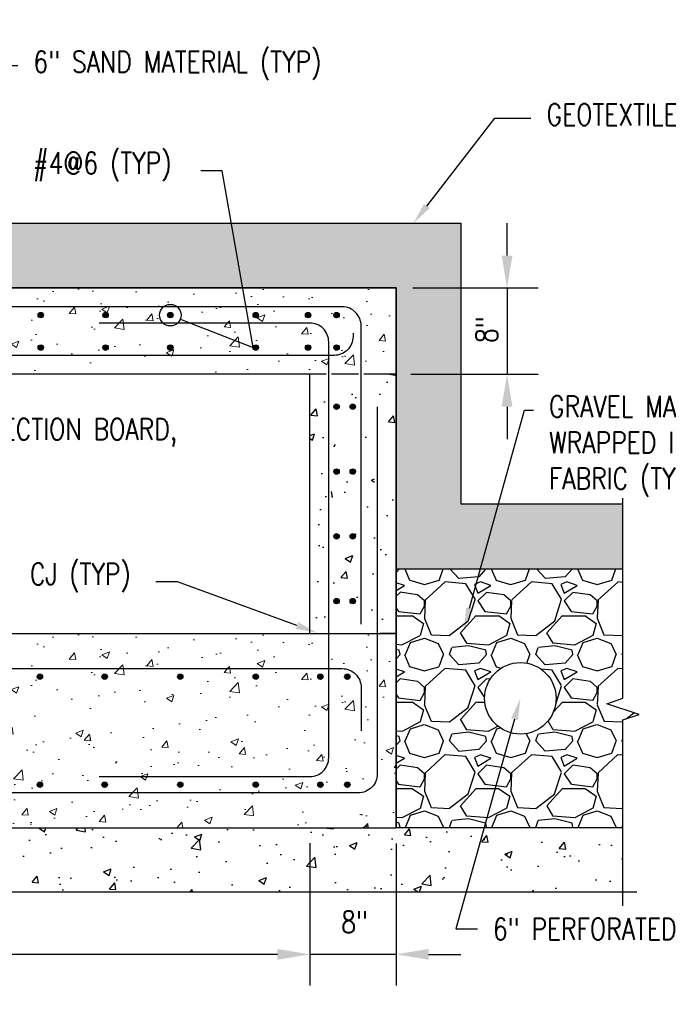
# Model space of a CAD drawing. Header units: inches. Extents: x -332 to 1373, y 0 to 581.
# Tile 29 of 30: x 783 to 843, y 273 to 364. Entities that reach past the tile are written whole.
import ezdxf
from ezdxf import colors
from ezdxf.entities.mleader import LeaderData, LeaderLine
from ezdxf.math import Vec2, Vec3

# ---------------------------------------------------------------- set-up
doc = ezdxf.new("R2010")
doc.units = ezdxf.units.IN
doc.header["$MEASUREMENT"] = 0
for name, color, linetype in [('A-ANNO-DIMS', 1, 'Continuous'), ('A-DETL-GENF', 3, 'Continuous'), ('A-DETL-THIN', 1, 'Continuous'), ('A-DETL-WIDE', 4, 'Continuous'), ('A-FLOR', 5, 'Continuous'), ('A-WALL', 5, 'Continuous'), ('P-PIPE', 3, 'Continuous')]:
    doc.layers.add(name, color=color, linetype=linetype)
doc.layers.add('A-FLOR-PATT', color=9, linetype='Continuous', lineweight=18, true_color=0x808080)
doc.layers.add('A-WALL-PATT', color=9, linetype='Continuous', lineweight=18, true_color=0x808080)
doc.layers.add('G-ANNO-SYMB', color=2, linetype='Continuous', lineweight=25)
doc.layers.add('G-ANNO-TEXT', color=2, linetype='Continuous', lineweight=25)
doc.styles.add('Annotative', font='romans.shx', dxfattribs={"width": 0.8, "height": 0.125})
doc.dimstyles.new('Annotative', dxfattribs={"dimscale": 0, "dimtxt": 0.125, "dimasz": 0.125, "dimexe": 0.179688, "dimexo": 0.0625, "dimgap": 0.09, "dimtad": 1, "dimdec": 3, "dimzin": 3, "dimdsep": 46, "dimlunit": 4, "dimtxsty": 'Annotative', "dimcen": 0.09, "dimclrt": 2, "dimazin": 2, "dimtfac": 1, "dimtdec": 3, "dimtmove": 1, "dimatfit": 3, "dimfxl": 1, "dimtfill": 1, "dimfrac": 2, "dimtolj": 1, "dimtzin": 0, "dimarcsym": 0})

# ---------------------------------------------------------------- blocks, each defined once
blk = doc.blocks.new('Reinforcing Bar Section_USACE - __4-579026-Section 16')
at = {"layer": 'A-DETL-GENF'}
blk.add_hatch(color=256, dxfattribs=at).paths.add_polyline_path([(168.633, 53.256), (168.733, 53.305), (168.803, 53.392), (168.827, 53.5), (168.803, 53.608), (168.733, 53.695), (168.633, 53.744), (168.522, 53.744), (168.422, 53.695), (168.352, 53.608), (168.327, 53.5), (168.352, 53.392), (168.422, 53.305), (168.522, 53.256)])
for start, end in [(0, 180), (180, 0)]:
    blk.add_arc((168.577, 53.5), 0.25, start, end, dxfattribs=at)
blk = doc.blocks.new('_DotBlank')
at = {"color": 0, "linetype": 'ByBlock', "lineweight": -2}
blk.add_line((-0.5, 0), (-1, 0), dxfattribs=at)
blk.add_circle((0, 0), 0.5, dxfattribs=at)
blk = doc.blocks.new('*D36')
at = {"layer": 'A-ANNO-DIMS', "color": 0, "lineweight": -2, "transparency": 16777216}
for p, q in [((712.201, 287.148), (712.201, 274.307)), ((810.201, 286.529), (810.201, 274.307)), ((807.201, 277.182), (715.201, 277.182))]:
    blk.add_line(p, q, dxfattribs=at)
at = {"layer": 'A-ANNO-DIMS', "color": 0, "transparency": 16777216}
for points in [[(715.201, 277.682), (715.201, 276.682), (712.201, 277.182)], [(807.201, 277.682), (807.201, 276.682), (810.201, 277.182)]]:
    blk.add_solid(points, dxfattribs=at)
at = {"layer": 'A-ANNO-DIMS', "color": 2, "lineweight": -3, "transparency": 16777216, "insert": (761.201, 279.812), "char_height": 2, "attachment_point": 5, "style": 'Annotative', "bg_fill": 3, "box_fill_scale": 1.25, "bg_fill_color": 256, "bg_fill_true_color": 13158600, "bg_fill_transparency": 0}
blk.add_mtext('\\A1;8\'-2"', dxfattribs=at)
blk = doc.blocks.new('*D37')
at = {"layer": 'A-ANNO-DIMS', "color": 0, "lineweight": -2, "transparency": 16777216}
for p, q in [((828.469, 341.886), (828.469, 344.886)), ((819.744, 338.886), (831.344, 338.886)), ((819.571, 330.886), (831.344, 330.886)), ((828.469, 327.886), (828.469, 324.886))]:
    blk.add_line(p, q, dxfattribs=at)
at = {"layer": 'A-ANNO-DIMS', "color": 0, "transparency": 16777216}
for points in [[(827.969, 341.886), (828.969, 341.886), (828.469, 338.886)], [(827.969, 327.886), (828.969, 327.886), (828.469, 330.886)]]:
    blk.add_solid(points, dxfattribs=at)
at = {"layer": 'A-ANNO-DIMS', "color": 2, "lineweight": -3, "transparency": 16777216, "insert": (826.588, 335.017), "char_height": 2, "attachment_point": 5, "rotation": 90, "style": 'Annotative', "bg_fill": 3, "box_fill_scale": 1.25, "bg_fill_color": 256, "bg_fill_true_color": 13158600, "bg_fill_transparency": 0}
blk.add_mtext('\\A1;8"', dxfattribs=at)
at = {"layer": 'A-ANNO-DIMS', "color": 0, "lineweight": -2, "transparency": 16777216}
blk.add_line((828.469, 338.886), (828.469, 330.886), dxfattribs=at)
blk = doc.blocks.new('*D66')
at = {"layer": 'A-ANNO-DIMS', "color": 0, "lineweight": -2, "transparency": 16777216}
for p, q in [((810.201, 287.485), (810.201, 274.307)), ((818.201, 287.453), (818.201, 274.307)), ((807.201, 277.182), (804.201, 277.182)), ((818.201, 277.182), (810.201, 277.182)), ((821.201, 277.182), (824.201, 277.182))]:
    blk.add_line(p, q, dxfattribs=at)
at = {"layer": 'A-ANNO-DIMS', "color": 0, "transparency": 16777216}
for points in [[(807.201, 277.682), (807.201, 276.682), (810.201, 277.182)], [(821.201, 277.682), (821.201, 276.682), (818.201, 277.182)]]:
    blk.add_solid(points, dxfattribs=at)
at = {"layer": 'A-ANNO-DIMS', "color": 2, "lineweight": -3, "transparency": 16777216, "insert": (814.342, 280.182), "char_height": 2, "attachment_point": 5, "style": 'Annotative', "bg_fill": 3, "box_fill_scale": 1.25, "bg_fill_color": 256, "bg_fill_true_color": 13158600, "bg_fill_transparency": 0}
blk.add_mtext('\\A1;8"', dxfattribs=at)

msp = doc.modelspace()

# ---------------------------------------------------------------- hatches: boundary and pattern name
at = {"layer": 'A-FLOR-PATT', "lineweight": -3}
h = msp.add_hatch(dxfattribs=at)
h.set_pattern_fill('AR-SAND', color=8, style=0)
h.set_pattern_definition([(37.5, (134.3057, 282.8859), (-0.0629934, 1.9268238), [0, -1.52, 0, -1.7, 0, -1.625]), (7.5, (134.3057, 282.886), (1.769777, 2.822146), [0, -0.82, 0, -1.37, 0, -0.525]), (327.5, (133.0757, 282.8859), (3.114142, 0.005659), [0, -0.5, 0, -1.8, 0, -2.35]), (317.5, (133.0757, 282.886), (3.006127, 0.877676), [0, -0.25, 0, -1.18, 0, -1.35])])
h.paths.add_polyline_path([(825.2013, 312.8859), (818.2013, 312.8859), (818.2013, 338.8859), (724.2013, 338.8859), (724.2013, 350.9031), (730.2013, 350.9031), (730.2013, 344.8859), (824.2013, 344.8859), (824.2013, 318.8859), (839.2016, 318.8859), (839.2011, 312.9001)])
h = msp.add_hatch(dxfattribs=at)
h.set_pattern_fill('GRAVEL', color=8, scale=8, style=0)
h.set_pattern_definition([(228.01279, (146.5154, 296.8859), (-64, -72), [1.07629, -106.552704]), (184.96974, (145.7954, 296.08587), (96, 8), [1.846944, -182.8474]), (132.51045, (143.9554, 295.92587), (80, -88), [1.302304, -128.92826]), (267.27369, (140.8354, 293.92587), (8, 160), [1.681904, -166.508464]), (292.833654, (140.7554, 292.24587), (-40, 96), [1.64924, -163.274985]), (357.27369, (141.3954, 290.72587), (-160, 8), [1.681904, -166.508464]), (37.69424, (143.07538, 290.64587), (-104, -80), [2.22423, -220.19879]), (72.25533, (144.83538, 292.00587), (56, 176), [2.099904, -207.89057]), (121.429566, (145.4754, 294.00587), (-64, 104), [1.6876, -167.072585]), (175.23636, (144.5954, 295.4459), (88, -8), [1.92666, -94.4061]), (222.397438, (142.67538, 295.60587), (-96, -88), [2.491584, -246.667]), (138.81407, (148.7554, 293.8459), (-56, 48), [0.85041, -84.19076]), (171.469234, (148.1154, 294.40587), (104, -16), [1.617896, -160.17209]), (225, (146.5154, 294.646), (-9e-16, -8), [1.13137, -10.18234]), (203.19859, (145.9554, 295.6059), (40, 16), [0.60926, -60.31692]), (291.8014, (145.3954, 295.3659), (-8, 24), [0.86162, -42.219694]), (30.96376, (145.7154, 294.5659), (24, 16), [1.39943, -45.24818]), (161.56505, (146.9154, 295.286), (16, -8), [1.01193, -24.28629]), (16.38954, (140.7554, 295.36587), (80, 24), [1.4176, -140.34276]), (70.34618, (142.1154, 295.7659), (-32, -88), [1.18929, -117.73926]), (293.19859, (146.9154, 296.8859), (-16, 40), [1.21852, -59.707665]), (343.61046, (147.3954, 295.76587), (-80, 24), [1.4176, -140.34276]), (339.44395, (140.7554, 290.4059), (-40, 16), [1.36704, -66.98499]), (294.77514, (142.0354, 289.9259), (-40, 88), [1.145424, -113.397145]), (66.80141, (146.9954, 288.8859), (16, 40), [1.21852, -59.707665]), (17.354025, (147.4754, 290.00587), (-104, -32), [1.34105, -132.76339]), (69.44395, (143.0754, 288.8859), (-16, -40), [0.68352, -67.66851]), (101.30993, (146.5154, 288.8859), (-8, 32), [0.40792, -40.38424]), (165.96376, (146.4354, 289.2859), (24, -8), [1.64924, -31.335605]), (186.009006, (144.8354, 289.68587), (80, 8), [1.5284, -151.311385]), (303.69007, (145.7154, 293.8459), (-8, 16), [1.15378, -27.69063]), (353.157227, (146.35538, 292.88587), (136, -16), [2.01435, -199.4205]), (60.9454, (148.3554, 292.6459), (-32, -56), [0.82365, -81.54139]), (90, (148.755, 293.366), (-8, 8), [0.48, -7.52]), (120.25644, (144.6754, 289.9259), (32, -56), [1.11139, -110.02816]), (48.01279, (144.1154, 290.8859), (64, 72), [2.152576, -105.47642]), (0, (145.555, 292.486), (8, 8), [2.08, -5.92]), (325.30485, (147.6354, 292.48587), (80, -56), [1.26491, -125.226194]), (254.0546, (148.6754, 291.7659), (-8, -32), [1.16482, -57.07606]), (207.645975, (148.3554, 290.64587), (-152, -80), [1.89652, -187.75579]), (175.42608, (146.67538, 289.76587), (-104, 8), [2.00639, -198.63259])])
h.paths.add_polyline_path([(839.2013, 288.8859), (818.2013, 288.8859), (818.2013, 312.8859), (839.2013, 312.8859), (839.2013, 300.8859), (837.7013, 300.3859), (840.7013, 299.3859), (839.2013, 298.8859)])
edge = h.paths.add_edge_path(flags=16)
edge.add_arc((829.7013, 300.8859), 3.3125, 180, 540, ccw=False)
at = {"layer": 'A-WALL-PATT', "lineweight": -3}
h = msp.add_hatch(dxfattribs=at)
h.set_pattern_fill('AR-CONC', color=8, style=0)
h.set_pattern_definition([(50, (570.3625, 288.886), (7.1726, -0.62752), [0.75, -8.25]), (355, (570.3625, 288.886), (-1.38751, 7.52192), [0.6, -6.6]), (100.4514, (570.96, 288.8336), (5.78509, 6.8944), [0.6374, -7.01142]), (46.184, (570.3625, 290.886), (10.6724, -1.6552), [1.125, -12.375]), (96.6356, (571.252, 290.748), (9.3466, 9.7412), [0.9561, -10.51714]), (351.184, (570.362, 290.886), (9.3466, 9.7412), [0.9, -9.9]), (21, (571.3625, 290.386), (5.96907, -4.02619), [0.75, -8.25]), (326, (571.3625, 290.386), (2.43315, 7.2515), [0.6, -6.6]), (71.4514, (571.86, 290.0504), (8.40222, 3.22531), [0.6374, -7.01142]), (37.5, (570.3625, 288.886), (0.121599, 3.328939), [0, -6.52, 0, -6.7, 0, -6.625]), (7.5, (570.3625, 288.886), (2.630695, 3.944117), [0, -3.82, 0, -6.37, 0, -2.525]), (327.5, (568.1325, 288.886), (5.338224, -0.22555), [0, -2.5, 0, -7.8, 0, -10.35]), (317.5, (567.1325, 288.886), (5.83186, 1.00105), [0, -3.25, 0, -5.18, 0, -7.35])])
h.paths.add_polyline_path([(818.2013, 306.8859), (816.7013, 306.8859), (816.7013, 327.8859), (816.2013, 327.8859), (816.2013, 306.8859), (812.2013, 306.8859), (812.2013, 330.8859), (814.7013, 330.8859), (814.7013, 307.7454), (815.2013, 307.7454), (815.2013, 330.8859), (818.2013, 330.8859), (818.2013, 311.4362)])
h.paths.add_polyline_path([(811.7013, 306.8859), (810.2013, 306.8859), (810.2013, 330.8859), (811.7013, 330.8859), (811.7013, 309.6606)])
h.paths.add_polyline_path([(814.2013, 309.6359), (814.3098, 309.6606), (814.3968, 309.73), (814.4451, 309.8302), (814.4451, 309.9415), (814.3968, 310.0417), (814.3098, 310.1111), (814.2013, 310.1359), (814.0928, 310.1111), (814.0059, 310.0417), (813.9576, 309.9415), (813.9576, 309.8302), (814.0059, 309.73), (814.0928, 309.6606)], flags=16)
h.paths.add_polyline_path([(812.7013, 309.6359), (812.8098, 309.6606), (812.8968, 309.73), (812.9451, 309.8302), (812.9451, 309.9415), (812.8968, 310.0417), (812.8098, 310.1111), (812.7013, 310.1359), (812.5928, 310.1111), (812.5059, 310.0417), (812.4576, 309.9415), (812.4576, 309.8302), (812.5059, 309.73), (812.5928, 309.6606)], flags=16)
h.paths.add_polyline_path([(812.7013, 315.6359), (812.8098, 315.6606), (812.8968, 315.73), (812.9451, 315.8302), (812.9451, 315.9415), (812.8968, 316.0417), (812.8098, 316.1111), (812.7013, 316.1359), (812.5928, 316.1111), (812.5059, 316.0417), (812.4576, 315.9415), (812.4576, 315.8302), (812.5059, 315.73), (812.5928, 315.6606)], flags=16)
h.paths.add_polyline_path([(814.2013, 315.6359), (814.3098, 315.6606), (814.3968, 315.73), (814.4451, 315.8302), (814.4451, 315.9415), (814.3968, 316.0417), (814.3098, 316.1111), (814.2013, 316.1359), (814.0928, 316.1111), (814.0059, 316.0417), (813.9576, 315.9415), (813.9576, 315.8302), (814.0059, 315.73), (814.0928, 315.6606)], flags=16)
h.paths.add_polyline_path([(814.2013, 321.6359), (814.3098, 321.6606), (814.3968, 321.73), (814.4451, 321.8302), (814.4451, 321.9415), (814.3968, 322.0417), (814.3098, 322.1111), (814.2013, 322.1359), (814.0928, 322.1111), (814.0059, 322.0417), (813.9576, 321.9415), (813.9576, 321.8302), (814.0059, 321.73), (814.0928, 321.6606)], flags=16)
h.paths.add_polyline_path([(812.7013, 321.6359), (812.8098, 321.6606), (812.8968, 321.73), (812.9451, 321.8302), (812.9451, 321.9415), (812.8968, 322.0417), (812.8098, 322.1111), (812.7013, 322.1359), (812.5928, 322.1111), (812.5059, 322.0417), (812.4576, 321.9415), (812.4576, 321.8302), (812.5059, 321.73), (812.5928, 321.6606)], flags=16)
h.paths.add_polyline_path([(812.7013, 327.6359), (812.8098, 327.6606), (812.8968, 327.73), (812.9451, 327.8302), (812.9451, 327.9415), (812.8968, 328.0417), (812.8098, 328.1111), (812.7013, 328.1359), (812.5928, 328.1111), (812.5059, 328.0417), (812.4576, 327.9415), (812.4576, 327.8302), (812.5059, 327.73), (812.5928, 327.6606)], flags=16)
h.paths.add_polyline_path([(814.2013, 327.6359), (814.3098, 327.6606), (814.3968, 327.73), (814.4451, 327.8302), (814.4451, 327.9415), (814.3968, 328.0417), (814.3098, 328.1111), (814.2013, 328.1359), (814.0928, 328.1111), (814.0059, 328.0417), (813.9576, 327.9415), (813.9576, 327.8302), (814.0059, 327.73), (814.0928, 327.6606)], flags=16)
h.paths.add_polyline_path([(814.2013, 333.6359), (814.3098, 333.6606), (814.3968, 333.73), (814.4451, 333.8302), (814.4451, 333.9415), (814.3968, 334.0417), (814.3098, 334.1111), (814.2013, 334.1359), (814.0928, 334.1111), (814.0059, 334.0417), (813.9576, 333.9415), (813.9576, 333.8302), (814.0059, 333.73), (814.0928, 333.6606)])
h.paths.add_polyline_path([(812.7013, 333.6359), (812.8098, 333.6606), (812.8968, 333.73), (812.9451, 333.8302), (812.9451, 333.9415), (812.8968, 334.0417), (812.8098, 334.1111), (812.7013, 334.1359), (812.5928, 334.1111), (812.5059, 334.0417), (812.4576, 333.9415), (812.4576, 333.8302), (812.5059, 333.73), (812.5928, 333.6606)])

# ---------------------------------------------------------------- linework, layer by layer
at = {"layer": 'A-DETL-THIN', "lineweight": -3}
for p, q in [((824.2013, 318.8859), (839.2013, 318.8859)), ((818.2013, 312.8859), (839.2013, 312.8859))]:
    msp.add_line(p, q, dxfattribs=at)
msp.add_lwpolyline([(730.2013, 344.8859), (824.2013, 344.8859), (824.2013, 318.8859)], dxfattribs=at)
at = {"layer": 'A-DETL-WIDE', "lineweight": -3}
for points in [[(814.9513, 307.7454), (814.9513, 335.3859, 0.4142136), (813.2013, 337.1359), (720.7013, 337.1359, -0.4142136), (718.9513, 338.8859), (718.9513, 344.3859)], [(790.7013, 293.6359), (810.2013, 293.6359, 0.4142136), (811.9513, 295.3859), (811.9513, 333.8859, 0.4142136), (810.2013, 335.6359), (790.7013, 335.6359)], [(816.4513, 327.8859), (816.4513, 293.8859, -0.4142136), (814.7013, 292.1359), (725.0999, 292.1359)], [(725.0999, 303.6359), (813.2013, 303.6359, -0.4142136), (814.9513, 301.8859), (814.9513, 297.8859)]]:
    msp.add_lwpolyline(points, format="xyb", dxfattribs=at)
at = {"layer": 'A-DETL-WIDE'}
msp.add_lwpolyline([(814.2013, 334.7041), (814.2013, 334.3859, -0.4142136), (812.4513, 332.6359), (718.7013, 332.6359, -0.4142136), (716.9513, 334.3859), (716.9513, 339.8859)], format="xyb", dxfattribs=at)
at = {"layer": 'A-FLOR', "lineweight": -3}
for p, q in [((814.7013, 330.8859), (812.2013, 330.8859)), ((818.2013, 330.8859), (815.2013, 330.8859)), ((724.2013, 306.8859), (818.2013, 306.8859)), ((748.2013, 288.8859), (818.2013, 288.8859))]:
    msp.add_line(p, q, dxfattribs=at)
at = {"layer": 'A-WALL', "lineweight": -3}
for p, q in [((810.2013, 306.8859), (810.2013, 330.8859)), ((839.2013, 288.8859), (818.2013, 288.8859))]:
    msp.add_line(p, q, dxfattribs=at)
for points in [[(818.2013, 312.8859), (818.2013, 288.8859), (818.2013, 338.8859), (724.2013, 338.8859), (818.2013, 338.8859), (818.2013, 330.8859), (818.2013, 306.8859), (816.7013, 306.8859)], [(811.7013, 330.8859), (810.2013, 330.8859), (724.2013, 330.8859), (724.2013, 330.8859)]]:
    msp.add_lwpolyline(points, dxfattribs=at)
at = {"layer": 'G-ANNO-SYMB', "lineweight": -3}
for p, q in [((839.2013, 300.8859), (839.2013, 319.4062)), ((837.7013, 300.3859), (839.2013, 300.8859)), ((840.7013, 299.3859), (837.7013, 300.3859)), ((839.2013, 298.8859), (840.7013, 299.3859)), ((839.2013, 281.6587), (839.2013, 298.8859)), ((755.2013, 282.9609), (840.4815, 282.9609))]:
    msp.add_line(p, q, dxfattribs=at)
at = {"layer": 'P-PIPE', "lineweight": -3}
msp.add_circle((829.7013, 300.8859), 3.3125, dxfattribs=at)

# ---------------------------------------------------------------- block references
at = {"layer": 'A-DETL-GENF', "lineweight": -3, "xscale": -1}
for p in [(953.8565, 282.8643), (959.8565, 282.8643), (965.8565, 282.8643), (973.7764, 282.8643), (978.6184, 282.8643), (981.2555, 282.8643), (953.8565, 279.8643), (959.8565, 279.8643), (965.8565, 279.8643), (973.7764, 279.8643), (978.6184, 279.8643), (981.2555, 279.8643)]:
    msp.add_blockref('Reinforcing Bar Section_USACE - __4-579026-Section 16', p, dxfattribs=at)
at = {"layer": 'A-DETL-GENF', "lineweight": -3, "xscale": -1, "rotation": 270.0000000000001}
for p in [(759.1781, 159.3085), (760.6781, 159.3085), (759.1781, 153.3085), (760.6781, 153.3085), (759.1781, 147.3085), (760.6781, 147.3085), (759.1781, 141.3085), (760.6781, 141.3085), (731.7013, 134.3085), (737.7013, 134.3085), (744.7002, 134.3085), (751.699, 134.3085), (757.6781, 134.3085), (760.1781, 134.3085), (731.7013, 124.3085), (737.7013, 124.3085), (744.7002, 124.3085), (751.699, 124.3085), (757.6781, 124.3085), (760.1781, 124.3085)]:
    msp.add_blockref('Reinforcing Bar Section_USACE - __4-579026-Section 16', p, dxfattribs=at)

# ---------------------------------------------------------------- leaders
at = {"layer": 'G-ANNO-TEXT', "lineweight": -3}
ml = msp.add_multileader_mtext('Standard', dxfattribs=at)
ml.set_content('STD 90 DEG HOOK (TYP)', color=256, style='Annotative')
ml.set_leader_properties(color=1, linetype='ByLayer', lineweight=-1)
ml.build(insert=Vec2(0, 0))
ml.multileader.update_dxf_attribs({"text_right_attachment_type": 3, "dogleg_length": 0.125, "arrow_head_size": 2, "scale": 16})
ctx = ml.context
ctx.base_point, ctx.scale, ctx.char_height, ctx.arrow_head_size, ctx.landing_gap_size, ctx.plane_origin = Vec3(675.7109, 362.1539), 16, 2, 2, 1.44, Vec3(728.1762, 355.7313)
ctx.right_attachment = 3
notes = []
notes.append((ctx, [(0, (1, 1, 0), (703.6005, 358.4396), (-1, 0), 2, [(0, [(718.8256, 343.0633)], 0, [])])]))
ctx.mtext.insert, ctx.mtext.width, ctx.mtext.flow_direction = Vec3(677.1509, 363.4873), 23.260912, 5
ml = msp.add_multileader_mtext('Standard', dxfattribs=at)
ml.set_content('6" SAND MATERIAL (TYP)', color=256, style='Annotative')
ml.set_leader_properties(color=1, linetype='ByLayer', lineweight=-1)
ml.build(insert=Vec2(0, 0))
ml.multileader.update_dxf_attribs({"text_right_attachment_type": 3, "dogleg_length": 0.125, "arrow_head_size": 2, "scale": 16})
ctx = ml.context
ctx.base_point, ctx.scale, ctx.char_height, ctx.arrow_head_size, ctx.landing_gap_size, ctx.plane_origin = Vec3(783.1537, 359.4864), 16, 2, 2, 1.44, Vec3(815.9231, 356.149)
ctx.right_attachment = 3
notes.append((ctx, [(1, (1, 1, 0), (779.7137, 359.4864), (1, 0), 3.44, [(0, [(770.9062, 344.1461)], 0, [])])]))
ctx.mtext.insert, ctx.mtext.width, ctx.mtext.defined_height, ctx.mtext.flow_direction = Vec3(784.5938, 360.8197), 28.956418, 8.3279, 5
ml = msp.add_multileader_mtext('Standard', dxfattribs=at)
ml.set_content('EXTERIOR FACE OF MAGAZINE WALL', color=256, style='Annotative')
ml.set_leader_properties(color=1, linetype='ByLayer', lineweight=-1)
ml.build(insert=Vec2(0, 0))
ml.multileader.update_dxf_attribs({"text_right_attachment_type": 3, "dogleg_length": 0.125, "arrow_head_size": 2, "scale": 16})
ctx = ml.context
ctx.base_point, ctx.scale, ctx.char_height, ctx.arrow_head_size, ctx.landing_gap_size, ctx.plane_origin = Vec3(742.0718, 359.4019), 16, 2, 2, 1.44, Vec3(779.987, 371.6262)
ctx.right_attachment = 3
notes.append((ctx, [(1, (1, 1, 0), (740.0718, 359.4019), (1, 0), 2, [(0, [(724.339, 348.859)], 0, [])])]))
ctx.mtext.insert, ctx.mtext.width, ctx.mtext.flow_direction = Vec3(743.5118, 360.4019), 23.260912, 5
ml = msp.add_multileader_mtext('Standard', dxfattribs=at)
ml.set_content('GEOTEXTILE ROOT BARRIER, SEE SPECS (TYP)', color=256, style='Annotative')
ml.set_leader_properties(color=1, linetype='ByLayer', lineweight=-1)
ml.build(insert=Vec2(0, 0))
ml.multileader.update_dxf_attribs({"text_right_attachment_type": 3, "dogleg_length": 0.125, "arrow_head_size": 2, "scale": 16})
ctx = ml.context
ctx.base_point, ctx.scale, ctx.char_height, ctx.arrow_head_size, ctx.landing_gap_size, ctx.plane_origin = Vec3(830.685, 354.6042), 16, 2, 2, 1.44, Vec3(854.7269, 355.3091)
ctx.right_attachment = 3
notes.append((ctx, [(1, (1, 1, 0), (827.3385, 354.6042), (1, 0), 3.3465, [(0, [(819.8125, 344.8859)], 0, [])])]))
ctx.mtext.insert, ctx.mtext.width, ctx.mtext.flow_direction = Vec3(832.125, 355.9375), 23.260912, 5
ml = msp.add_multileader_mtext('Standard', dxfattribs=at)
ml.set_content('INTERIOR FACE OF\\PMAGAZINE WALL', color=256, style='Annotative')
ml.set_leader_properties(color=1, linetype='ByLayer', lineweight=-1)
ml.build(insert=Vec2(0, 0))
ml.multileader.update_dxf_attribs({"text_right_attachment_type": 3, "dogleg_length": 0.125, "arrow_head_size": 2, "scale": 16})
ctx = ml.context
ctx.base_point, ctx.scale, ctx.char_height, ctx.arrow_head_size, ctx.landing_gap_size, ctx.plane_origin = Vec3(675.0757, 351.0677), 16, 2, 2, 1.44, Vec3(727.1718, 345.026)
ctx.right_attachment = 3
notes.append((ctx, [(0, (1, 1, 0), (702.051, 347.7343), (-1, 0), 2, [(0, [(712.0728, 341.3021)], 0, [])])]))
ctx.mtext.insert, ctx.mtext.width, ctx.mtext.defined_height, ctx.mtext.flow_direction = Vec3(676.5157, 352.0677), 23.80594, 5.5806, 5
ml = msp.add_multileader_mtext('Standard', dxfattribs=at)
ml.set_content('#4@6 (TYP)', color=256, style='Annotative')
ml.set_leader_properties(color=1, linetype='ByLayer', lineweight=-1)
ml.build(insert=Vec2(0, 0))
ml.multileader.update_dxf_attribs({"text_right_attachment_type": 3, "dogleg_length": 0.125, "arrow_head_size": 2, "scale": 16})
ctx = ml.context
ctx.base_point, ctx.scale, ctx.char_height, ctx.arrow_head_size, ctx.landing_gap_size, ctx.plane_origin = Vec3(742.0551, 349.4375), 16, 2, 2, 1.44, Vec3(808.2447, 317.5035)
ctx.right_attachment = 3
notes.append((ctx, [(0, (1, 1, 0), (761.0303, 349.0565), (-1, 0), 2, [(1, [(762.7812, 337.2422), (755.2792, 333.3643)], 0, [])])]))
ctx.mtext.insert, ctx.mtext.width, ctx.mtext.flow_direction = Vec3(743.4951, 350.7708), 23.260912, 5
ml = msp.add_multileader_mtext('Standard', dxfattribs=at)
ml.set_content('#4@6 (TYP)', color=256, style='Annotative')
ml.set_leader_properties(color=1, linetype='ByLayer', lineweight=-1)
ml.set_arrow_properties(name='DOTBLANK')
ml.build(insert=Vec2(0, 0))
ml.multileader.update_dxf_attribs({"text_right_attachment_type": 3, "dogleg_length": 0.125, "arrow_head_size": 2, "scale": 16})
ctx = ml.context
ctx.base_point, ctx.scale, ctx.char_height, ctx.arrow_head_size, ctx.landing_gap_size, ctx.plane_origin = Vec3(783.1225, 350.109), 16, 2, 2, 1.44, Vec3(827.0536, 347.0449)
ctx.right_attachment = 3
notes.append((ctx, [(0, (1, 1, 0), (802.0977, 349.7281), (-1, 0), 2, [(1, [(797.2792, 336.3643), (804.949, 333.3643)], 0, [])])]))
ctx.mtext.insert, ctx.mtext.width, ctx.mtext.flow_direction = Vec3(784.5625, 351.4423), 23.260912, 5
ml = msp.add_multileader_mtext('Standard', dxfattribs=at)
ml.set_content('FASTEN TO WALL WITH CONCRETE ANCHORS MAX. 4" O.C.', color=256, style='Annotative')
ml.set_leader_properties(color=1, linetype='ByLayer', lineweight=-1)
ml.build(insert=Vec2(0, 0))
ml.multileader.update_dxf_attribs({"text_right_attachment_type": 3, "dogleg_length": 0.125, "arrow_head_size": 2, "scale": 16})
ctx = ml.context
ctx.base_point, ctx.scale, ctx.char_height, ctx.arrow_head_size, ctx.landing_gap_size, ctx.plane_origin = Vec3(675.0173, 340.7691), 16, 2, 2, 1.44, Vec3(728.1762, 330.3383)
ctx.right_attachment = 3
notes.append((ctx, [(0, (1, 1, 0), (702.0687, 330.3882), (-1, 0), 2, [(0, [(711.1999, 331.3322)], 0, [])])]))
ctx.mtext.insert, ctx.mtext.width, ctx.mtext.flow_direction = Vec3(676.4573, 341.7691), 23.260912, 5
ml = msp.add_multileader_mtext('Standard', dxfattribs=at)
ml.set_content('WATER PROOFING MEMBRANE WITH PROTECTION BOARD, \\PSEE SPECS (TYP)', color=256, style='Annotative')
ml.set_leader_properties(color=1, linetype='ByLayer', lineweight=-1)
ml.build(insert=Vec2(0, 0))
ml.multileader.update_dxf_attribs({"text_right_attachment_type": 3, "dogleg_length": 0.125, "arrow_head_size": 2, "scale": 16})
ctx = ml.context
ctx.base_point, ctx.scale, ctx.char_height, ctx.arrow_head_size, ctx.landing_gap_size, ctx.plane_origin = Vec3(736.6776, 325.475), 16, 2, 2, 1.44, Vec3(807.8144, 315.4256)
ctx.right_attachment = 3
notes.append((ctx, [(1, (1, 1, 0), (734.6776, 325.475), (1, 0), 2, [(0, [(737.2515, 338.8135)], 0, [])])]))
ctx.mtext.insert, ctx.mtext.width, ctx.mtext.defined_height, ctx.mtext.flow_direction = Vec3(738.1176, 326.8083), 39.688624, 15.3217, 5
ml = msp.add_multileader_mtext('Standard', dxfattribs=at)
ml.set_content('GRAVEL MATERIAL\\PWRAPPED IN FILTER FABRIC (TYP)', color=256, style='Annotative')
ml.set_leader_properties(color=1, linetype='ByLayer', lineweight=-1)
ml.build(insert=Vec2(0, 0))
ml.multileader.update_dxf_attribs({"text_right_attachment_type": 3, "dogleg_length": 0.125, "arrow_head_size": 2, "scale": 16})
ctx = ml.context
ctx.base_point, ctx.scale, ctx.char_height, ctx.arrow_head_size, ctx.landing_gap_size, ctx.plane_origin = Vec3(558.685, 334.2917), 16, 2, 2, 1.44, Vec3(570.8965, 326.6936)
ctx.right_attachment = 3
notes.append((ctx, [(1, (1, 1, 0), (556.685, 334.2917), (1, 0), 2, [(0, [(556.625, 308.4619)], 0, [])])]))
ctx.mtext.insert, ctx.mtext.width, ctx.mtext.defined_height, ctx.mtext.flow_direction = Vec3(560.125, 335.625), 21.71875, 12.3415, 5
ml = msp.add_multileader_mtext('Standard', dxfattribs=at)
ml.set_content('GRAVEL MATERIAL\\PWRAPPED IN FILTER\\PFABRIC (TYP)', color=256, style='Annotative')
ml.set_leader_properties(color=1, linetype='ByLayer', lineweight=-1)
ml.build(insert=Vec2(0, 0))
ml.multileader.update_dxf_attribs({"text_right_attachment_type": 3, "dogleg_length": 0.125, "arrow_head_size": 2, "scale": 16})
ctx = ml.context
ctx.base_point, ctx.scale, ctx.char_height, ctx.arrow_head_size, ctx.landing_gap_size, ctx.plane_origin = Vec3(830.9037, 327.5729), 16, 2, 2, 1.44, Vec3(859.1044, 327.5961)
ctx.right_attachment = 3
notes.append((ctx, [(1, (1, 1, 0), (830.0912, 327.5729), (1, 0), 0.8125, [(0, [(824.4695, 307.2915)], 0, [])])]))
ctx.mtext.insert, ctx.mtext.defined_height, ctx.mtext.flow_direction = Vec3(832.3438, 328.9062), 13.6748, 5
ml = msp.add_multileader_mtext('Standard', dxfattribs=at)
ml.set_content('STD 90 DEG HOOK (TYP)', color=256, style='Annotative')
ml.set_leader_properties(color=1, linetype='ByLayer', lineweight=-1)
ml.build(insert=Vec2(0, 0))
ml.multileader.update_dxf_attribs({"text_left_attachment_type": 3, "text_right_attachment_type": 3, "dogleg_length": 0.125, "arrow_head_size": 2, "scale": 16})
ctx = ml.context
ctx.base_point, ctx.scale, ctx.char_height, ctx.arrow_head_size, ctx.landing_gap_size, ctx.plane_origin = Vec3(516.0212, 316.8949), 16, 2, 2, 1.44, Vec3(532.1961, 317.0112)
ctx.left_attachment, ctx.right_attachment = 3, 3
notes.append((ctx, [(1, (1, 1, 0), (511.7502, 316.8949), (1, 0), 4.271, [(0, [(473.5095, 310.1458)], 0, [])])]))
ctx.mtext.insert, ctx.mtext.width, ctx.mtext.defined_height, ctx.mtext.flow_direction = Vec3(517.4612, 321.9425), 21.773579, 6.4282, 5
ml = msp.add_multileader_mtext('Standard', dxfattribs=at)
ml.set_content('\\A1;24"x24" HOT DIPPED GALVANIZED EXP STEEL GRILLE WITH 1"  ANGLE IRON FRAME', color=256, style='Annotative')
ml.set_leader_properties(color=1, linetype='ByLayer', lineweight=-1)
ml.build(insert=Vec2(0, 0))
ml.multileader.update_dxf_attribs({"text_right_attachment_type": 3, "dogleg_length": 0.125, "arrow_head_size": 2, "scale": 16})
ctx = ml.context
ctx.base_point, ctx.scale, ctx.char_height, ctx.arrow_head_size, ctx.landing_gap_size, ctx.plane_origin = Vec3(674.6457, 321.3093), 16, 2, 2, 1.44, Vec3(654.982, 307.3103)
ctx.right_attachment = 3
notes.append((ctx, [(0, (1, 1, 0), (708.0032, 310.5474), (-1, 0), 3.3538, [(0, [(712.2077, 310.5287)], 0, [])])]))
ctx.mtext.insert, ctx.mtext.width, ctx.mtext.defined_height, ctx.mtext.flow_direction = Vec3(676.0857, 322.3093), 27.790839, 10.4969, 5
ml = msp.add_multileader_mtext('Standard', dxfattribs=at)
ml.set_content('CJ (TYP)', color=256, style='Annotative')
ml.set_leader_properties(color=1, linetype='ByLayer', lineweight=-1)
ml.build(insert=Vec2(0, 0))
ml.multileader.update_dxf_attribs({"text_right_attachment_type": 3, "dogleg_length": 0.125, "arrow_head_size": 2, "scale": 16})
ctx = ml.context
ctx.base_point, ctx.scale, ctx.char_height, ctx.arrow_head_size, ctx.landing_gap_size, ctx.plane_origin = Vec3(515.9593, 312.4313), 16, 2, 2, 1.44, Vec3(539.7295, 306.1337)
ctx.right_attachment = 3
notes.append((ctx, [(1, (1, 1, 0), (513.9593, 312.4313), (1, 0), 2, [(0, [(535.7011, 307.0102)], 0, []), (1, [(509.2249, 306.7338)], 0, [])])]))
ctx.mtext.insert, ctx.mtext.width, ctx.mtext.flow_direction = Vec3(517.3993, 313.7646), 23.260912, 5
ml = msp.add_multileader_mtext('Standard', dxfattribs=at)
ml.set_content('CJ (TYP)', color=256, style='Annotative')
ml.set_leader_properties(color=1, linetype='ByLayer', lineweight=-1)
ml.build(insert=Vec2(0, 0))
ml.multileader.update_dxf_attribs({"text_right_attachment_type": 3, "dogleg_length": 0.125, "arrow_head_size": 2, "scale": 16})
ctx = ml.context
ctx.base_point, ctx.scale, ctx.char_height, ctx.arrow_head_size, ctx.landing_gap_size, ctx.plane_origin = Vec3(782.8412, 312.0598), 16, 2, 2, 1.44, Vec3(813.5185, 302.4534)
ctx.right_attachment = 3
notes.append((ctx, [(0, (1, 1, 0), (797.9308, 311.6789), (-1, 0), 2, [(0, [(810.8839, 306.9455)], 0, [])])]))
ctx.mtext.insert, ctx.mtext.width, ctx.mtext.flow_direction = Vec3(784.2812, 313.3932), 23.260912, 5
ml = msp.add_multileader_mtext('Standard', dxfattribs=at)
ml.set_content('6" PERFORATED PVC DRAIN', color=256, style='Annotative')
ml.set_leader_properties(color=1, linetype='ByLayer', lineweight=-1)
ml.build(insert=Vec2(0, 0))
ml.multileader.update_dxf_attribs({"text_right_attachment_type": 3, "dogleg_length": 0.125, "arrow_head_size": 2, "scale": 16})
ctx = ml.context
ctx.base_point, ctx.scale, ctx.char_height, ctx.arrow_head_size, ctx.landing_gap_size, ctx.plane_origin = Vec3(825.7162, 279.5312), 16, 2, 2, 1.44, Vec3(871.0315, 319.6605)
ctx.right_attachment = 3
notes.append((ctx, [(1, (1, 1, 0), (823.7162, 279.5312), (1, 0), 2, [(0, [(829.7013, 300.8859)], 0, [])])]))
ctx.mtext.insert, ctx.mtext.width, ctx.mtext.flow_direction = Vec3(827.1562, 280.5312), 20.367548, 5
ml = msp.add_multileader_mtext('Standard', dxfattribs=at)
ml.set_content('T/SLAB', color=256, style='Annotative')
ml.set_leader_properties(color=1, linetype='ByLayer', lineweight=-1)
ml.build(insert=Vec2(0, 0))
ml.multileader.update_dxf_attribs({"text_right_attachment_type": 3, "dogleg_length": 0.125, "arrow_head_size": 2, "scale": 16})
ctx = ml.context
ctx.base_point, ctx.scale, ctx.char_height, ctx.arrow_head_size, ctx.landing_gap_size, ctx.plane_origin = Vec3(676.896, 298.5489), 16, 2, 2, 1.44, Vec3(731.9337, 289.3419)
ctx.right_attachment = 3
notes.append((ctx, [(0, (1, 1, 0), (690.1569, 298.168), (-1, 0), 2, [(0, [(701.8836, 289.2322)], 0, [])])]))
ctx.mtext.insert, ctx.mtext.width, ctx.mtext.flow_direction = Vec3(678.336, 299.8823), 9.748046, 5
ml = msp.add_multileader_mtext('Standard', dxfattribs=at)
ml.set_content('6"%%C PERFORATED PVC DRAIN', color=256, style='Annotative')
ml.set_leader_properties(color=1, linetype='ByLayer', lineweight=-1)
ml.build(insert=Vec2(0, 0))
ml.multileader.update_dxf_attribs({"text_right_attachment_type": 3, "dogleg_length": 0.125, "arrow_head_size": 2, "scale": 16})
ctx = ml.context
ctx.base_point, ctx.scale, ctx.char_height, ctx.arrow_head_size, ctx.landing_gap_size, ctx.plane_origin = Vec3(528.7787, 280.3193), 16, 2, 2, 1.44, Vec3(580.8099, 272.3631)
ctx.right_attachment = 3
notes.append((ctx, [(0, (1, 1, 0), (553.6968, 276.605), (-1, 0), 2, [(0, [(553.5626, 298.2255)], 0, [])])]))
ctx.mtext.insert, ctx.mtext.width, ctx.mtext.flow_direction = Vec3(530.2188, 281.3193), 25.341823, 5
for ctx, leaders in notes:
    for number, flags, end, landing, length, lines in leaders:
        leader = LeaderData()
        leader.index, (leader.has_last_leader_line, leader.has_dogleg_vector, leader.attachment_direction) = number, flags
        leader.last_leader_point, leader.dogleg_vector, leader.dogleg_length = Vec3(end), Vec3(landing), length
        for number, points, colour, breaks in lines:
            line = LeaderLine()
            line.index, line.vertices, line.color, line.breaks = number, Vec3.list(points), colors.encode_raw_color(colour), breaks
            leader.lines.append(line)
        ctx.leaders.append(leader)

# ---------------------------------------------------------------- next in the draw order: dimensions: what is measured, and where the dimension line sits
at = {"layer": 'A-ANNO-DIMS', "lineweight": -3}
dim = msp.add_linear_dim(base=(828.4688, 330.8859), p1=(818.7436, 338.8859), p2=(818.5709, 330.8859), angle=90, dimstyle='Annotative', override={"dimasz": 0.1875, "dimdec": 0, "dimpost": '\\X'}, dxfattribs=at)
dim.commit()
dim.dimension.update_dxf_attribs({"geometry": '*D37', "text_midpoint": (829.2188, 335.0173), "dimtype": 160})
dim = msp.add_linear_dim(base=(712.2013, 277.1817), p1=(810.2013, 287.5289), p2=(712.2013, 288.1482), angle=180, dimstyle='Annotative', override={"dimasz": 0.1875, "dimpost": '\\X'}, dxfattribs=at)
dim.commit()
dim.dimension.update_dxf_attribs({"geometry": '*D36', "text_midpoint": (761.2013, 279.8122)})

# ---------------------------------------------------------------- next in the draw order: hatches: boundary and pattern name
at = {"layer": 'A-FLOR-PATT'}
h = msp.add_hatch(dxfattribs=at)
h.set_pattern_fill('AR-CONC', color=8)
h.set_pattern_definition([(50, (-18, 0), (7.1726, -0.62752), [0.75, -8.25]), (355, (-18, 0), (-1.387513, 7.52192), [0.6, -6.6]), (100.45144, (-17.402, -0.052), (5.78509, 6.8944), [0.6374, -7.01142]), (46.1842, (-18, 2), (10.67241, -1.65519), [1.125, -12.375]), (96.6356, (-17.111, 1.862), (9.34662, 9.74119), [0.9561, -10.51714]), (351.1842, (-18, 2), (9.34662, 9.74119), [0.9, -9.9]), (21, (-17, 1.5), (5.96907, -4.02619), [0.75, -8.25]), (326, (-17, 1.5), (2.433153, 7.2515), [0.6, -6.6]), (71.45144, (-16.5026, 1.1645), (8.402224, 3.22531), [0.6374, -7.01142]), (37.5, (-18, 0), (0.1215986, 3.3289385), [0, -6.52, 0, -6.7, 0, -6.625]), (7.5, (-18, 0), (2.630695, 3.944117), [0, -3.82, 0, -6.37, 0, -2.525]), (327.5, (-20.23, 0), (5.338224, -0.225549), [0, -2.5, 0, -7.8, 0, -10.35]), (317.5, (-21.23, 0), (5.831862, 1.00105), [0, -3.25, 0, -5.18, 0, -7.35])])
h.paths.add_polyline_path([(724.2013, 330.8859), (724.2013, 338.8859), (818.2013, 338.8859), (818.2013, 330.8859)])
at = {"layer": 'A-FLOR-PATT', "lineweight": -3}
h = msp.add_hatch(dxfattribs=at)
h.set_pattern_fill('AR-CONC', color=8, style=0)
h.set_pattern_definition([(50, (557.7256, 288.886), (7.1726, -0.62752), [0.75, -8.25]), (355, (557.7256, 288.886), (-1.38751, 7.52192), [0.6, -6.6]), (100.4514, (558.323, 288.8336), (5.78509, 6.8944), [0.6374, -7.01142]), (46.1842, (557.726, 290.886), (10.6724, -1.6552), [1.125, -12.375]), (96.6356, (558.615, 290.748), (9.34662, 9.7412), [0.9561, -10.51714]), (351.184, (557.726, 290.886), (9.3466, 9.7412), [0.9, -9.9]), (21, (558.7256, 290.386), (5.96907, -4.02619), [0.75, -8.25]), (326, (558.7256, 290.386), (2.43315, 7.2515), [0.6, -6.6]), (71.4514, (559.223, 290.0504), (8.40222, 3.22531), [0.6374, -7.01142]), (37.5, (557.7256, 288.886), (0.121599, 3.328939), [0, -6.52, 0, -6.7, 0, -6.625]), (7.5, (557.7256, 288.886), (2.630695, 3.944117), [0, -3.82, 0, -6.37, 0, -2.525]), (327.5, (555.4956, 288.886), (5.338224, -0.225549), [0, -2.5, 0, -7.8, 0, -10.35]), (317.5, (554.4956, 288.886), (5.83186, 1.00105), [0, -3.25, 0, -5.18, 0, -7.35])])
h.paths.add_polyline_path([(754.2546, 282.3706), (753.9566, 281.4792), (753.4513, 282.9609), (699.4034, 282.9609), (699.4034, 288.8859), (839.2013, 288.8859), (839.2013, 282.9609), (755.4513, 282.9609), (754.9513, 284.4609), (754.6615, 283.5913)])

# ---------------------------------------------------------------- next in the draw order: leaders
at = {"layer": 'G-ANNO-TEXT', "lineweight": -3}
ml = msp.add_multileader_mtext('Standard', dxfattribs=at)
ml.set_content('OPENING', color=256, style='Annotative')
ml.set_leader_properties(color=1, linetype='ByLayer', lineweight=-1)
ml.build(insert=Vec2(0, 0))
ml.multileader.update_dxf_attribs({"text_right_attachment_type": 3, "dogleg_length": 0.125, "arrow_head_size": 2, "scale": 16})
ctx = ml.context
ctx.base_point, ctx.scale, ctx.char_height, ctx.arrow_head_size, ctx.landing_gap_size, ctx.plane_origin = Vec3(515.6149, 356.993), 16, 2, 2, 1.44, Vec3(448.2847, 425.3648)
ctx.right_attachment = 3
notes = []
notes.append((ctx, [(0, (0, 0, 0), (0, 0), (1, 0), 1, [])]))
ctx.mtext.insert, ctx.mtext.width, ctx.mtext.defined_height, ctx.mtext.flow_direction = Vec3(517.0549, 357.993), 16.75368, 70.9612, 5
for ctx, leaders in notes:
    for number, flags, end, landing, length, lines in leaders:
        leader = LeaderData()
        leader.index, (leader.has_last_leader_line, leader.has_dogleg_vector, leader.attachment_direction) = number, flags
        leader.last_leader_point, leader.dogleg_vector, leader.dogleg_length = Vec3(end), Vec3(landing), length
        for number, points, colour, breaks in lines:
            line = LeaderLine()
            line.index, line.vertices, line.color, line.breaks = number, Vec3.list(points), colors.encode_raw_color(colour), breaks
            leader.lines.append(line)
        ctx.leaders.append(leader)

# ---------------------------------------------------------------- next in the draw order: dimensions: what is measured, and where the dimension line sits
at = {"layer": 'A-ANNO-DIMS', "lineweight": -3}
dim = msp.add_linear_dim(base=(810.2013, 277.1817), p1=(818.2013, 288.4531), p2=(810.2013, 288.4849), angle=180, dimstyle='Annotative', override={"dimasz": 0.1875, "dimpost": '\\X'}, dxfattribs=at)
dim.commit()
dim.dimension.update_dxf_attribs({"geometry": '*D66', "text_midpoint": (814.3423, 277.5517), "dimtype": 160})

# ---------------------------------------------------------------- next in the draw order: hatches: boundary and pattern name
at = {"layer": 'A-FLOR-PATT'}
h = msp.add_hatch(dxfattribs=at)
h.set_pattern_fill('AR-CONC', color=8)
h.set_pattern_definition([(50, (-18, -32), (7.1726, -0.62752), [0.75, -8.25]), (355, (-18, -32), (-1.387513, 7.52192), [0.6, -6.6]), (100.45144, (-17.402, -32.052), (5.78509, 6.8944), [0.6374, -7.01142]), (46.1842, (-18, -30), (10.67241, -1.65519), [1.125, -12.375]), (96.6356, (-17.111, -30.138), (9.34662, 9.74119), [0.9561, -10.51714]), (351.1842, (-18, -30), (9.34662, 9.74119), [0.9, -9.9]), (21, (-17, -30.5), (5.96907, -4.02619), [0.75, -8.25]), (326, (-17, -30.5), (2.433153, 7.2515), [0.6, -6.6]), (71.45144, (-16.5026, -30.8355), (8.402224, 3.22531), [0.6374, -7.01142]), (37.5, (-18, -32), (0.1215986, 3.3289385), [0, -6.52, 0, -6.7, 0, -6.625]), (7.5, (-18, -32), (2.630695, 3.944117), [0, -3.82, 0, -6.37, 0, -2.525]), (327.5, (-20.23, -32), (5.338224, -0.225549), [0, -2.5, 0, -7.8, 0, -10.35]), (317.5, (-21.23, -32), (5.831862, 1.00105), [0, -3.25, 0, -5.18, 0, -7.35])])
h.paths.add_polyline_path([(724.2013, 288.8859), (724.2013, 306.8859), (818.2013, 306.8859), (818.2013, 288.8859)])

doc.saveas('drawing.dxf')
